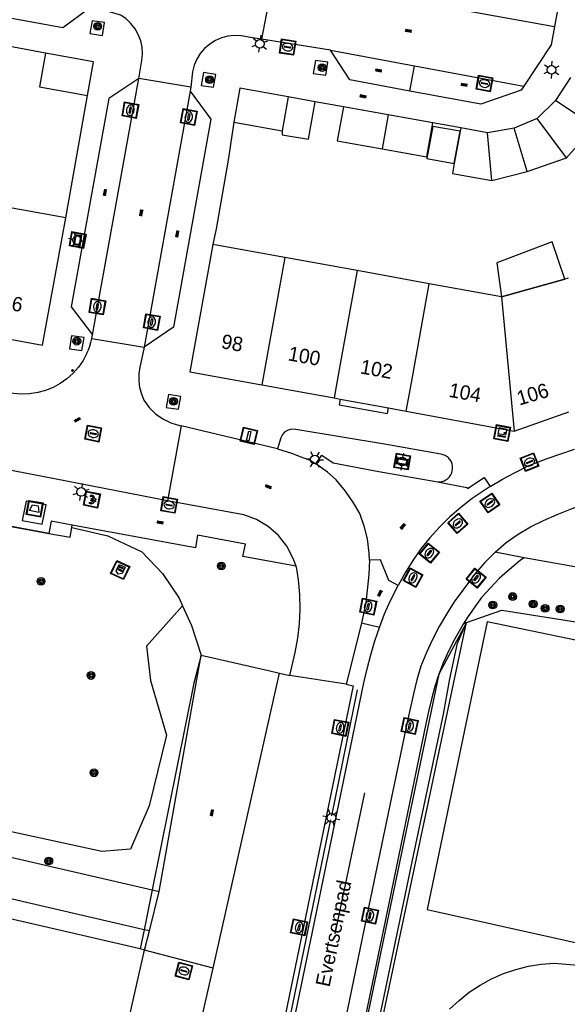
# Model space of a CAD drawing. Header units: metres. Extents: x 93870 to 95789, y 463036 to 464040.
# Tile 247 of 256: x 94917 to 94955, y 463540 to 463609. Entities that reach past the tile are written whole.
import ezdxf
from ezdxf.enums import TextEntityAlignment as Align

# ---------------------------------------------------------------- set-up
doc = ezdxf.new("R2010")
doc.units = ezdxf.units.M
doc.header["$LTSCALE"] = 25.4
for name, color, linetype in [('B_BEBOUWINGSGRENS_0', 1, 'Continuous'), ('B_LUIFEL_1', 200, 'Continuous'), ('B_TUSSENMUUR_0', 7, 'Continuous'), ('G_GRENS_ALGEMEEN_0', 7, 'Continuous'), ('Q_AFVAL_APART_PLAATS_0', 7, 'Continuous'), ('Q_BETAALAUTOMAAT_0', 7, 'Continuous'), ('Q_BOOM_0', 3, 'Continuous'), ('Q_CAI-KAST_0', 10, 'Continuous'), ('Q_INSPECTIE_OF_RIOOLPUT_0', 253, 'Continuous'), ('Q_KOLK_0', 254, 'Continuous'), ('Q_LICHTMAST_0', 2, 'Continuous'), ('Q_RECLAMEZUIL_0', 232, 'Continuous'), ('Q_STRAATNAAMBORD_0', 7, 'Continuous'), ('Q_VERKEERSBORDPAAL_0', 40, 'Continuous'), ('S_GBKN_SYMBOOL_OV_GROOT_0', 7, 'Continuous'), ('T_CULTUURGRENS_0', 76, 'Continuous'), ('T_HAAG_0', 87, 'Continuous'), ('T_HEK_0', 57, 'Continuous'), ('T_HEK_LIJN_0', 6, 'Continuous'), ('V_WEGGRENS_0', 7, 'Continuous'), ('Z_GBKN_HUISNUMMER_0', 252, 'Continuous'), ('Z_STRAATNAAM_0', 252, 'Continuous')]:
    doc.layers.add(name, color=color, linetype=linetype)
doc.layers.add('Q_PAALTJE_0', color=7, linetype='Continuous', true_color=0x666666)

# ---------------------------------------------------------------- blocks, each defined once
blk = doc.blocks.new('Q_AFVAL_APART_PLAATS')
for points in [[(-0.5, 0.5), (0.5, 0.5), (0.5, -0.5), (-0.5, -0.5)], [(-0.336, 0.197), (0.331, 0.197), (0.19, -0.251), (-0.196, -0.251)]]:
    blk.add_lwpolyline(points, close=True)
blk.add_lwpolyline([(-0.442, 0.464), (0.438, 0.464, -0.414214), (0.459, 0.442), (0.459, -0.437, -0.414214), (0.438, -0.459), (-0.442, -0.459, -0.414214), (-0.463, -0.437), (-0.463, 0.442, -0.414214), (-0.442, 0.464)], format="xyb")
blk = doc.blocks.new('Q_STRAATNAAMBORD')
for points in [[(-0.5, 0.5), (0.5, 0.5), (0.5, -0.5), (-0.5, -0.5)], [(-0.369, 0.22), (0.358, 0.22), (0.358, -0.214), (-0.369, -0.214)]]:
    blk.add_lwpolyline(points, close=True)
for points in [[(-0.442, 0.464), (0.438, 0.464, -0.414214), (0.459, 0.442), (0.459, -0.437, -0.414214), (0.438, -0.459), (-0.442, -0.459, -0.414214), (-0.463, -0.437), (-0.463, 0.442), (-0.463, 0.444), (-0.463, 0.446), (-0.463, 0.448), (-0.462, 0.45), (-0.461, 0.451), (-0.46, 0.453), (-0.459, 0.455), (-0.458, 0.456), (-0.457, 0.457), (-0.456, 0.459), (-0.454, 0.46), (-0.453, 0.461), (-0.451, 0.462), (-0.449, 0.462), (-0.447, 0.463), (-0.446, 0.463), (-0.444, 0.464), (-0.442, 0.464)], [(-0.287, 0.16), (0.281, 0.16, -0.414214), (0.303, 0.139), (0.303, -0.134, -0.414214), (0.281, -0.156), (-0.287, -0.156, -0.414214), (-0.308, -0.134), (-0.308, 0.139), (-0.308, 0.14), (-0.308, 0.142), (-0.307, 0.144), (-0.307, 0.146), (-0.306, 0.148), (-0.305, 0.149), (-0.304, 0.151), (-0.303, 0.152), (-0.302, 0.154), (-0.3, 0.155), (-0.299, 0.156), (-0.297, 0.157), (-0.296, 0.158), (-0.294, 0.159), (-0.292, 0.159), (-0.29, 0.16), (-0.288, 0.16), (-0.287, 0.16)]]:
    blk.add_lwpolyline(points, format="xyb")
blk = doc.blocks.new('Q_CAI-KAST')
for points in [[(-0.5, 0.5), (0.5, 0.5), (0.5, -0.5), (-0.5, -0.5)], [(-0.262, 0.264), (0.25, 0.264), (0.25, 0.187), (-0.262, 0.187)], [(-0.262, 0.107), (0.25, 0.107), (0.25, -0.332), (-0.262, -0.332)]]:
    blk.add_lwpolyline(points, close=True)
blk.add_lwpolyline([(-0.442, 0.464), (0.438, 0.464, -0.414214), (0.459, 0.442), (0.459, -0.437, -0.414214), (0.438, -0.459), (-0.442, -0.459, -0.414214), (-0.463, -0.437), (-0.463, 0.442), (-0.463, 0.444), (-0.463, 0.446), (-0.463, 0.448), (-0.462, 0.45), (-0.461, 0.451), (-0.46, 0.453), (-0.459, 0.455), (-0.458, 0.456), (-0.457, 0.457), (-0.456, 0.459), (-0.454, 0.46), (-0.453, 0.461), (-0.451, 0.462), (-0.449, 0.462), (-0.447, 0.463), (-0.446, 0.463), (-0.444, 0.464), (-0.442, 0.464)], format="xyb")
blk.add_circle((-0.177, -0.034), 0.0354)
blk = doc.blocks.new('Q_LICHTMAST')
for points in [[(-0.26, 0.15), (-0.52, 0.3)], [(0, 0.3), (0, 0.6)], [(0.26, 0.15), (0.52, 0.3)], [(-0.26, -0.15), (-0.52, -0.3)], [(0, -0.3), (0, -0.6)], [(0.26, -0.15), (0.52, -0.3)]]:
    blk.add_lwpolyline(points)
blk.add_circle((0, 0), 0.3)
blk = doc.blocks.new('Q_VERKEERSBORDPAAL')
for points in [[(-0.5, 0.5), (0.5, 0.5), (0.5, -0.5), (-0.5, -0.5)], [(-0.08, 0.333), (0.071, 0.333), (0.071, -0.329), (-0.08, -0.329)]]:
    blk.add_lwpolyline(points, close=True)
blk.add_lwpolyline([(-0.442, 0.464), (0.438, 0.464, -0.414214), (0.459, 0.442), (0.459, -0.437, -0.414214), (0.438, -0.459), (-0.442, -0.459, -0.414214), (-0.463, -0.437), (-0.463, 0.442), (-0.463, 0.444), (-0.463, 0.446), (-0.463, 0.448), (-0.462, 0.45), (-0.461, 0.451), (-0.46, 0.453), (-0.459, 0.455), (-0.458, 0.456), (-0.457, 0.457), (-0.456, 0.459), (-0.454, 0.46), (-0.453, 0.461), (-0.451, 0.462), (-0.449, 0.462), (-0.447, 0.463), (-0.446, 0.463), (-0.444, 0.464), (-0.442, 0.464)], format="xyb")
blk = doc.blocks.new('Q_PAAL_STEEN')
for points in [[(-0.5, 0.5), (0.5, 0.5), (0.5, -0.5), (-0.5, -0.5)], [(-0.08, 0.33), (0.07, 0.33), (0.07, -0.33), (-0.08, -0.33)]]:
    blk.add_lwpolyline(points, close=True)
blk.add_lwpolyline([(-0.44, 0.46), (0.44, 0.46, -0.414214), (0.46, 0.44), (0.46, -0.44, -0.414214), (0.44, -0.46), (-0.44, -0.46, -0.414214), (-0.46, -0.44), (-0.46, 0.44), (-0.46, 0.44), (-0.46, 0.45), (-0.46, 0.45), (-0.46, 0.45), (-0.46, 0.45), (-0.46, 0.45), (-0.46, 0.45), (-0.46, 0.46), (-0.46, 0.46), (-0.46, 0.46), (-0.45, 0.46), (-0.45, 0.46), (-0.45, 0.46), (-0.45, 0.46), (-0.45, 0.46), (-0.45, 0.46), (-0.44, 0.46), (-0.44, 0.46)], format="xyb")
blk = doc.blocks.new('Q_PAALTJE')
at = {"color": 251, "true_color": 0x666666, "xscale": 0.1, "yscale": 0.1, "zscale": 0.01}
blk.add_blockref('Q_PAAL_STEEN', (0, 0), dxfattribs=at)
blk = doc.blocks.new('Q_INSPECTIE_OF_RIOOLPUT')
blk.add_lwpolyline([(-0.5, 0.5), (0.5, 0.5), (0.5, -0.5), (-0.5, -0.5)], close=True)
for points in [[(-0.442, 0.464), (0.438, 0.464, -0.414214), (0.459, 0.442), (0.459, -0.437, -0.414214), (0.438, -0.459), (-0.442, -0.459, -0.414214), (-0.463, -0.437), (-0.463, 0.442), (-0.463, 0.444), (-0.463, 0.446), (-0.463, 0.448), (-0.462, 0.45), (-0.461, 0.451), (-0.46, 0.453), (-0.459, 0.455), (-0.458, 0.456), (-0.457, 0.457), (-0.456, 0.459), (-0.454, 0.46), (-0.453, 0.461), (-0.451, 0.462), (-0.449, 0.462), (-0.447, 0.463), (-0.446, 0.463), (-0.444, 0.464), (-0.442, 0.464)], [(-0.345, 0.105, 0.380426), (-0.276, -0.18)], [(-0.008, 0.266, 0.240218), (-0.345, 0.105)], [(-0.194, 0.045, 0.853344), (-0.194, -0.032)], [(0.331, 0.111, 0.240191), (-0.008, 0.266)], [(0.185, -0.032, 0.849746), (0.185, 0.045)], [(0.267, -0.176, 0.380426), (0.331, 0.111)], [(-0.276, -0.18, 0.148452), (0.012, -0.257)], [(0.012, -0.257, 0.131742), (0.267, -0.176)]]:
    blk.add_lwpolyline(points, format="xyb")
for points in [[(-0.194, 0.045), (0.185, 0.045)], [(0.185, -0.032), (-0.194, -0.032)]]:
    blk.add_lwpolyline(points)
blk = doc.blocks.new('Q_KOLK')
blk.add_lwpolyline([(-0.5, 0.5), (0.5, 0.5), (0.5, -0.5), (-0.5, -0.5)], close=True)
for points in [[(-0.442, 0.464), (0.438, 0.464, -0.414214), (0.459, 0.442), (0.459, -0.437, -0.414214), (0.438, -0.459), (-0.442, -0.459, -0.414214), (-0.463, -0.437), (-0.463, 0.442, -0.414214), (-0.442, 0.464)], [(-0.345, 0.105, 0.380426), (-0.276, -0.18)], [(-0.008, 0.266, 0.240218), (-0.345, 0.105)], [(-0.194, 0.045, 0.853344), (-0.194, -0.032)], [(0.331, 0.111, 0.240191), (-0.008, 0.266)], [(0.185, -0.032, 0.849746), (0.185, 0.045)], [(0.267, -0.176, 0.380426), (0.331, 0.111)], [(-0.276, -0.18, 0.148452), (0.012, -0.257)], [(0.012, -0.257, 0.131742), (0.267, -0.176)]]:
    blk.add_lwpolyline(points, format="xyb")
for points in [[(-0.194, 0.045), (0.185, 0.045)], [(0.185, -0.032), (-0.194, -0.032)]]:
    blk.add_lwpolyline(points)
blk = doc.blocks.new('Q_RECLAMEZUIL')
blk.add_lwpolyline([(-0.5, 0.5), (0.5, 0.5), (0.5, -0.5), (-0.5, -0.5)], close=True)
for points in [[(-0.442, 0.464), (0.438, 0.464, -0.414214), (0.459, 0.442), (0.459, -0.437, -0.414214), (0.438, -0.459), (-0.442, -0.459, -0.414214), (-0.463, -0.437), (-0.463, 0.442), (-0.463, 0.444), (-0.463, 0.446), (-0.463, 0.448), (-0.462, 0.45), (-0.461, 0.451), (-0.46, 0.453), (-0.459, 0.455), (-0.458, 0.456), (-0.457, 0.457), (-0.456, 0.459), (-0.454, 0.46), (-0.453, 0.461), (-0.451, 0.462), (-0.449, 0.462), (-0.447, 0.463), (-0.446, 0.463), (-0.444, 0.464), (-0.442, 0.464)], [(-0.132, 0.045, 0.550274), (-0.132, -0.036)], [(0.126, -0.036, 0.506565), (0.126, 0.045)], [(-0.132, -0.14, 0.502509), (-0.132, -0.221)], [(0.126, -0.221, 0.554525), (0.126, -0.14)]]:
    blk.add_lwpolyline(points, format="xyb")
for points in [[(-0.228, 0.17), (-0.002, 0.326), (0.215, 0.17)], [(0.215, 0.17), (0.215, -0.318), (-0.228, -0.318), (-0.228, 0.17)], [(-0.132, 0.045), (0.126, 0.045)], [(0.126, -0.036), (-0.132, -0.036)], [(-0.132, -0.14), (0.126, -0.14)], [(0.126, -0.221), (-0.132, -0.221)]]:
    blk.add_lwpolyline(points)
blk = doc.blocks.new('Q_BETAALAUTOMAAT')
blk.add_lwpolyline([(-0.5, 0.5), (0.5, 0.5), (0.5, -0.5), (-0.5, -0.5)], close=True)
for points in [[(-0.442, 0.464), (0.438, 0.464, -0.414214), (0.459, 0.442), (0.459, -0.437, -0.414214), (0.438, -0.459), (-0.442, -0.459, -0.414214), (-0.463, -0.437), (-0.463, 0.442), (-0.463, 0.444), (-0.463, 0.446), (-0.463, 0.448), (-0.462, 0.45), (-0.461, 0.451), (-0.46, 0.453), (-0.459, 0.455), (-0.458, 0.456), (-0.457, 0.457), (-0.456, 0.459), (-0.454, 0.46), (-0.453, 0.461), (-0.451, 0.462), (-0.449, 0.462), (-0.447, 0.463), (-0.446, 0.463), (-0.444, 0.464), (-0.442, 0.464)], [(-0.203, 0.032, 0.050902), (-0.201, -0.03)], [(-0.002, 0.295, 0.299915), (-0.19, 0.099)], [(-0.112, 0.032, 0.069027), (-0.112, -0.03)], [(0.002, 0.2, 0.158079), (-0.093, 0.099)], [(0.146, 0.286, 0.138529), (-0.002, 0.295)], [(0.137, 0.201, 0.200552), (0.002, 0.2)], [(-0.185, -0.097, 0.345501), (0.016, -0.284)], [(-0.091, -0.097, 0.158478), (0.007, -0.196)], [(0.007, -0.196, 0.260272), (0.133, -0.183)], [(0.016, -0.284, 0.17253), (0.151, -0.265)]]:
    blk.add_lwpolyline(points, format="xyb")
for points in [[(-0.203, 0.032), (-0.268, 0.032), (-0.268, 0.099)], [(-0.268, 0.099), (-0.19, 0.099)], [(0.057, 0.032), (-0.112, 0.032)], [(-0.093, 0.099), (0.057, 0.099)], [(0.057, 0.099), (0.057, 0.032)], [(0.146, 0.286), (0.137, 0.201)], [(-0.185, -0.097), (-0.268, -0.097), (-0.268, -0.03)], [(-0.268, -0.03), (-0.201, -0.03)], [(-0.112, -0.03), (0.057, -0.03)], [(0.057, -0.097), (-0.091, -0.097)], [(0.057, -0.03), (0.057, -0.097)], [(0.133, -0.183), (0.151, -0.265)]]:
    blk.add_lwpolyline(points)
blk = doc.blocks.new('Q_BOOM')
for radius in [0.27, 0.18, 0.09]:
    blk.add_circle((0, 0), radius)
blk = doc.blocks.new('S_GBKN_SYMBOOL_OV_GROOT')
for points in [[(-0.21875, 0.0625), (0.21875, 0.0625)], [(-0.21875, 0), (0.21875, 0)], [(-0.1875, 0.0625), (-0.1875, 0)], [(-0.125, 0.09375), (-0.125, 0.0625)], [(-0.125, 0), (-0.125, -0.0625)], [(-0.0625, 0.0625), (-0.0625, 0)], [(0, 0.09375), (0, 0.0625)], [(0, 0), (0, -0.0625)], [(0.0625, 0.0625), (0.0625, 0)], [(0.125, 0.09375), (0.125, 0.0625)], [(0.125, 0), (0.125, -0.0625)], [(0.1875, 0.0625), (0.1875, 0)], [(-0.21875, -0.0625), (0.21875, -0.0625)], [(-0.1875, -0.0625), (-0.1875, -0.09375)], [(-0.0625, -0.0625), (-0.0625, -0.09375)], [(0.0625, -0.0625), (0.0625, -0.09375)], [(0.1875, -0.0625), (0.1875, -0.09375)]]:
    blk.add_lwpolyline(points)

msp = doc.modelspace()

# ---------------------------------------------------------------- linework, layer by layer
at = {"layer": 'B_BEBOUWINGSGRENS_0'}
for p, q in [((94955.447, 463604.47), (94954.426, 463602.885)), ((94937.699, 463602.788), (94935.816, 463603.126)), ((94954.426, 463602.885), (94953.135, 463601.627)), ((94942.776, 463601.879), (94939.659, 463602.437)), ((94932.026, 463601.369), (94935.393, 463600.765)), ((94945.892, 463601.32), (94942.776, 463601.879)), ((94953.135, 463601.627), (94951.549, 463600.969)), ((94947.777, 463600.744), (94947.374, 463598.5)), ((94947.818, 463600.974), (94947.777, 463600.744)), ((94949.694, 463600.638), (94947.818, 463600.974)), ((94951.549, 463600.969), (94949.694, 463600.638)), ((94955.177, 463598.888), (94957.09, 463601.069)), ((94952.443, 463597.955), (94955.177, 463598.888)), ((94949.975, 463597.315), (94952.443, 463597.955)), ((94920.356, 463594.714), (94915.211, 463595.659)), ((94918.73, 463585.86), (94920.356, 463594.714)), ((94930.576, 463592.875), (94928.97, 463584.02)), ((94935.596, 463591.964), (94930.576, 463592.875)), ((94940.616, 463591.053), (94935.596, 463591.964)), ((94945.636, 463590.143), (94940.616, 463591.053)), ((94955.065, 463590.466), (94950.656, 463589.232)), ((94955.297, 463590.531), (94955.065, 463590.466)), ((94950.656, 463589.232), (94945.636, 463590.143)), ((94913.585, 463586.805), (94918.73, 463585.86)), ((94928.97, 463584.02), (94933.989, 463583.109)), ((94933.989, 463583.109), (94939.009, 463582.198)), ((94939.009, 463582.198), (94939.445, 463582.119)), ((94939.445, 463582.119), (94942.792, 463581.511)), ((94942.792, 463581.511), (94944.029, 463581.287)), ((94944.029, 463581.287), (94951.529, 463579.879)), ((94951.529, 463579.879), (94955.35, 463581.243)), ((94925.827, 463543.809), (94925.515, 463543.881))]:
    msp.add_line(p, q, dxfattribs=at)
for points in [[(94918.937, 463606.179), (94918.508, 463603.829), (94921.851, 463603.22)], [(94921.851, 463603.22), (94922.28, 463605.57), (94918.937, 463606.179)], [(94935.816, 463603.126), (94932.45, 463603.73), (94932.026, 463601.369)], [(94935.393, 463600.765), (94935.39, 463600.499), (94937.222, 463600.185), (94937.699, 463602.788)], [(94939.659, 463602.437), (94939.236, 463600.076), (94942.352, 463599.518)], [(94942.352, 463599.518), (94945.468, 463598.959), (94945.892, 463601.32)], [(94947.374, 463598.5), (94947.249, 463597.804), (94949.975, 463597.315)], [(94958.943, 463564.699), (94949.67, 463566.64), (94948.325, 463560.22), (94945.48, 463546.63), (94959.74, 463543.46)], [(94925.515, 463543.881), (94893.37, 463551.3), (94886.16, 463520.09), (94888.33, 463519.59), (94888.84, 463521.77), (94890.59, 463521.36), (94889.04, 463514.65), (94888.403, 463514.797)], [(94924.66, 463519.42), (94920.51, 463520.38), (94925.827, 463543.809)]]:
    msp.add_lwpolyline(points, dxfattribs=at)
at = {"layer": 'B_LUIFEL_1'}
for p, q in [((94947.374, 463598.5), (94947.374, 463598.5)), ((94950.656, 463589.232), (94955.065, 463590.466)), ((94955.065, 463590.466), (94955.065, 463590.466))]:
    msp.add_line(p, q, dxfattribs=at)
for points in [[(94947.777, 463600.744), (94945.877, 463601.085), (94945.475, 463598.841), (94947.374, 463598.5)], [(94947.374, 463598.5), (94947.777, 463600.744), (94947.777, 463600.744)], [(94955.065, 463590.466), (94954.178, 463593.055), (94950.336, 463591.602), (94950.656, 463589.232)]]:
    msp.add_lwpolyline(points, dxfattribs=at)
at = {"layer": 'B_TUSSENMUUR_0'}
for p, q in [((94935.816, 463603.126), (94935.393, 463600.765)), ((94957.09, 463601.069), (94954.426, 463602.885)), ((94942.776, 463601.879), (94942.352, 463599.518)), ((94955.177, 463598.888), (94953.135, 463601.627)), ((94949.975, 463597.315), (94949.694, 463600.638)), ((94952.443, 463597.955), (94951.549, 463600.969)), ((94935.596, 463591.964), (94933.989, 463583.109)), ((94950.656, 463589.232), (94951.529, 463579.879))]:
    msp.add_line(p, q, dxfattribs=at)
for points in [[(94940.616, 463591.053), (94939.366, 463584.165), (94939.009, 463582.198)], [(94944.029, 463581.287), (94944.386, 463583.255), (94945.636, 463590.143)]]:
    msp.add_lwpolyline(points, dxfattribs=at)
at = {"layer": 'G_GRENS_ALGEMEEN_0'}
for p, q in [((94942.173, 463566.242), (94940.929, 463566.539)), ((94926.16, 463545.136), (94925.787, 463545.223))]:
    msp.add_line(p, q, dxfattribs=at)
msp.add_lwpolyline([(94925.787, 463545.223), (94892.931, 463552.842), (94885.473, 463519.131), (94889.232, 463518.246), (94888.403, 463514.797)], dxfattribs=at)
at = {"layer": 'T_CULTUURGRENS_0'}
for p, q in [((94920.765, 463573.184), (94920.797, 463573.358)), ((94934.507, 463501.894), (94948.213, 463566.573)), ((94948.213, 463566.573), (94946.296, 463562.986)), ((94948.213, 463566.573), (94947.993, 463566.472)), ((94946.296, 463562.986), (94933.274, 463500.815))]:
    msp.add_line(p, q, dxfattribs=at)
msp.add_lwpolyline([(94928.469, 463567.742), (94925.95, 463564.933), (94926.242, 463562.539), (94927.341, 463558.755), (94926.145, 463553.839), (94924.851, 463550.83), (94922.845, 463550.669), (94912.689, 463552.868), (94909.261, 463553.774), (94905.994, 463555.973)], dxfattribs=at)
at = {"layer": 'T_HAAG_0'}
msp.add_line((94926.349, 463547.996), (94926.85, 463547.88), dxfattribs=at)
msp.add_lwpolyline([(94898.89, 463556.99), (94900.38, 463554.88), (94901.74, 463553.68), (94926.349, 463547.996)], dxfattribs=at)
at = {"layer": 'T_HEK_0'}
msp.add_line((94939.857, 463562.303), (94935.928, 463562.905), dxfattribs=at)
for points in [[(94920.765, 463573.184), (94923.274, 463572.614), (94925.637, 463571.499), (94927.074, 463569.995), (94928.234, 463568.268), (94928.469, 463567.742)], [(94948.213, 463566.573), (94950.68, 463567.45), (94963.02, 463565.488), (94963.72, 463569.062)], [(94928.469, 463567.742), (94929.083, 463566.37), (94929.757, 463564.322)], [(94934.088, 463500.006), (94934.862, 463503.837), (94938.443, 463521.089), (94939.358, 463525.987), (94940.37, 463530.806), (94941.48, 463535.713), (94944.528, 463550.37), (94946.616, 463560.214), (94947.073, 463562.677), (94947.595, 463565.142), (94948.213, 463566.573)]]:
    msp.add_lwpolyline(points, dxfattribs=at)
at = {"layer": 'T_HEK_LIJN_0'}
for p, q in [((94917.677, 463573.047), (94919.164, 463572.78)), ((94940.625, 463561.895), (94938.823, 463553.135)), ((94938.77, 463552.867), (94934.819, 463533.753)), ((94925.787, 463545.223), (94925.515, 463543.881)), ((94925.515, 463543.881), (94925.515, 463543.881))]:
    msp.add_line(p, q, dxfattribs=at)
for points in [[(94905.034, 463576.273), (94905.523, 463576.019), (94908.008, 463575.477), (94908.027, 463574.777), (94917.677, 463573.047)], [(94919.164, 463572.78), (94920.658, 463572.512), (94920.765, 463573.184)], [(94929.757, 463564.322), (94929.26, 463562.363), (94926.349, 463547.996)], [(94926.349, 463547.996), (94925.787, 463545.223), (94925.787, 463545.223)]]:
    msp.add_lwpolyline(points, dxfattribs=at)
at = {"layer": 'V_WEGGRENS_0'}
for p, q in [((94934.789, 463611.555), (94933.969, 463607.138)), ((94934.789, 463611.555), (94954.347, 463608.034)), ((94955.034, 463611.762), (94954.347, 463608.034)), ((94923.044, 463608.312), (94922.177, 463608.432)), ((94918.937, 463606.179), (94915.112, 463606.876)), ((94938.769, 463606.381), (94933.969, 463607.138)), ((94938.769, 463606.381), (94944.601, 463605.296)), ((94938.585, 463605.547), (94937.718, 463605.666)), ((94930.786, 463604.7), (94929.919, 463604.819)), ((94944.274, 463603.542), (94944.601, 463605.296)), ((94944.601, 463605.296), (94952.212, 463603.88)), ((94922.205, 463586.593), (94925.42, 463604.41)), ((94929.034, 463603.801), (94925.42, 463604.41)), ((94929.004, 463603.529), (94925.791, 463585.737)), ((94929.034, 463603.801), (94929.004, 463603.529)), ((94920.356, 463594.714), (94921.851, 463603.22)), ((94939.659, 463602.437), (94937.699, 463602.788)), ((94947.818, 463600.974), (94945.892, 463601.32)), ((94921.614, 463586.393), (94920.747, 463586.513)), ((94922.156, 463586.327), (94922.205, 463586.593)), ((94922.156, 463586.327), (94925.791, 463585.737)), ((94925.791, 463585.737), (94925.567, 463584.64)), ((94928.35, 463582.31), (94927.483, 463582.43)), ((94928.362, 463580.255), (94927.426, 463575.045)), ((94935.085, 463578.651), (94928.362, 463580.255)), ((94919.567, 463576.566), (94914.438, 463577.559)), ((94927.426, 463575.045), (94919.567, 463576.566)), ((94917.305, 463573.678), (94918.713, 463573.424)), ((94919.326, 463573.63), (94919.164, 463572.78)), ((94920.797, 463573.358), (94919.326, 463573.63)), ((94952.239, 463571.071), (94950.209, 463571.47)), ((94962.824, 463569.218), (94952.239, 463571.071)), ((94940.929, 463566.539), (94939.857, 463562.303)), ((94926.85, 463547.88), (94929.757, 463564.322)), ((94930.592, 463542.554), (94935.209, 463563.07)), ((94935.209, 463563.07), (94935.928, 463562.905)), ((94926.16, 463545.136), (94926.85, 463547.88)), ((94925.827, 463543.809), (94926.16, 463545.136)), ((94930.592, 463542.554), (94925.827, 463543.809))]:
    msp.add_line(p, q, dxfattribs=at)
for points in [[(94904.009, 463612.741), (94903.62, 463611), (94920.135, 463607.968), (94921.964, 463609.306)], [(94925.42, 463604.41), (94925.592, 463605.395), (94925.637, 463605.656), (94925.679, 463606.117), (94925.652, 463606.579), (94925.555, 463607.031), (94925.392, 463607.464), (94925.166, 463607.868), (94924.882, 463608.233), (94924.546, 463608.551), (94924.166, 463608.816), (94923.763, 463608.932), (94923.326, 463609.064), (94922.739, 463609.177), (94921.964, 463609.306)], [(94922.177, 463608.432), (94922.022, 463607.53), (94922.889, 463607.411), (94923.044, 463608.312)], [(94933.969, 463607.138), (94933.191, 463607.261), (94932.554, 463607.377), (94932.09, 463607.398), (94931.629, 463607.349), (94931.18, 463607.232), (94930.754, 463607.048), (94930.36, 463606.803), (94930.007, 463606.501), (94929.704, 463606.15), (94929.456, 463605.757), (94929.271, 463605.332), (94929.151, 463604.884), (94929.034, 463603.801)], [(94954.347, 463608.034), (94954.11, 463606.75), (94952.212, 463603.88)], [(94944.274, 463603.542), (94940.1, 463604.31), (94938.769, 463606.381)], [(94937.718, 463605.666), (94937.563, 463604.765), (94938.43, 463604.645), (94938.585, 463605.547)], [(94929.919, 463604.819), (94929.765, 463603.918), (94930.632, 463603.798), (94930.786, 463604.7)], [(94925.42, 463604.41), (94923.34, 463603.03), (94920.73, 463588.53), (94922.205, 463586.593)], [(94929.004, 463603.529), (94930.431, 463601.591), (94927.844, 463587.131), (94925.791, 463585.737)], [(94952.212, 463603.88), (94952.02, 463603.59), (94949.23, 463602.63), (94944.274, 463603.542)], [(94932.026, 463601.369), (94931.635, 463598.728), (94930.817, 463593.967), (94930.576, 463592.875)], [(94920.747, 463586.513), (94920.593, 463585.611), (94921.459, 463585.492), (94921.614, 463586.393)], [(94921.817, 463585.303), (94921.923, 463585.552), (94922.015, 463585.806), (94922.093, 463586.065), (94922.156, 463586.327)], [(94921.817, 463585.303), (94921.55, 463584.802), (94921.227, 463584.336), (94920.852, 463583.91), (94920.429, 463583.531), (94919.966, 463583.203), (94919.467, 463582.932), (94918.941, 463582.72), (94918.393, 463582.572), (94917.831, 463582.488), (94917.264, 463582.47), (94916.699, 463582.518), (94915.56, 463582.69)], [(94925.567, 463584.64), (94925.505, 463584.335), (94925.435, 463583.869), (94925.428, 463583.397), (94925.485, 463582.929), (94925.604, 463582.473), (94925.784, 463582.037), (94926.145, 463581.532), (94926.585, 463581.093), (94927.092, 463580.734), (94927.651, 463580.462), (94928.247, 463580.287), (94928.362, 463580.255)], [(94927.483, 463582.43), (94927.328, 463581.528), (94928.195, 463581.409), (94928.35, 463582.31)], [(94939.445, 463582.119), (94939.374, 463581.728), (94942.722, 463581.124), (94942.792, 463581.511)], [(94946.089, 463576.377), (94946.235, 463576.361), (94946.383, 463576.366), (94946.527, 463576.393), (94946.666, 463576.442), (94946.796, 463576.511), (94946.923, 463576.605), (94947.033, 463576.718), (94947.123, 463576.847), (94947.192, 463576.989), (94947.237, 463577.139), (94947.26, 463577.293), (94947.257, 463577.449), (94947.228, 463577.602), (94947.174, 463577.748), (94947.097, 463577.883), (94947.05, 463577.945), (94946.997, 463578.004), (94946.941, 463578.058), (94946.879, 463578.107), (94946.814, 463578.15), (94946.746, 463578.188), (94946.674, 463578.22), (94946.6, 463578.246), (94946.524, 463578.266), (94946.447, 463578.279), (94942.527, 463578.984), (94936.343, 463580.001), (94936.081, 463580.024), (94935.823, 463579.969), (94935.594, 463579.84), (94935.413, 463579.65), (94935.296, 463579.414), (94935.085, 463578.651)], [(94935.085, 463578.651), (94936.052, 463578.366), (94936.882, 463578.042), (94937.348, 463577.861), (94937.732, 463577.616)], [(94949.873, 463576.038), (94950.737, 463576.545), (94951.603, 463577.014), (94952.508, 463577.48), (94953.835, 463577.997), (94955.732, 463578.646)], [(94937.732, 463577.616), (94938.157, 463578.214), (94938.952, 463577.676), (94942.113, 463577.078), (94946.089, 463576.377)], [(94941.485, 463570.908), (94941.451, 463571.396), (94941.346, 463572.392), (94941.135, 463573.213), (94940.797, 463574.167), (94940.365, 463574.904), (94939.804, 463575.709), (94939.159, 463576.5), (94938.553, 463577.037), (94937.732, 463577.616)], [(94946.089, 463576.377), (94948.252, 463575.964), (94948.301, 463575.899), (94949.46, 463576.655), (94949.873, 463576.038)], [(94917.677, 463573.047), (94908.068, 463574.849), (94908.092, 463575.196), (94908.157, 463575.576), (94908.187, 463575.725), (94905.768, 463576.21), (94905.6, 463576.22)], [(94949.873, 463576.038), (94949.441, 463575.767), (94948.607, 463575.203), (94947.822, 463574.576), (94947.075, 463573.928), (94946.354, 463573.223), (94945.682, 463572.479), (94945.052, 463571.698), (94944.485, 463570.894), (94943.95, 463570.029), (94943.471, 463569.147)], [(94918.713, 463573.424), (94918.987, 463574.766), (94917.579, 463575.02), (94917.305, 463573.678)], [(94936.367, 463570.498), (94936.175, 463571.041), (94935.734, 463571.88), (94935.147, 463572.626), (94934.434, 463573.251), (94933.619, 463573.736), (94932.729, 463574.064), (94927.426, 463575.045)], [(94950.209, 463571.47), (94950.973, 463572.156), (94951.808, 463572.728), (94952.681, 463573.236), (94953.577, 463573.687), (94954.526, 463574.101), (94955.447, 463574.462), (94956.244, 463574.771)], [(94936.367, 463570.498), (94932.672, 463571.161), (94932.854, 463572.036), (94929.506, 463572.664), (94929.361, 463571.775), (94920.797, 463573.358)], [(94919.164, 463572.78), (94919.162, 463572.768), (94917.677, 463573.047)], [(94950.209, 463571.47), (94949.505, 463570.753), (94948.848, 463570.005), (94948.564, 463569.649), (94947.957, 463568.839), (94947.374, 463568.01), (94946.835, 463567.173), (94946.324, 463566.295), (94945.866, 463565.405), (94945.435, 463564.494), (94945.057, 463563.546), (94944.758, 463562.59), (94944.527, 463561.623), (94944.099, 463559.659), (94941.544, 463547.447), (94936.105, 463521.064)], [(94935.928, 463562.905), (94936.297, 463564.5), (94936.49, 463565.488), (94936.6, 463566.501), (94936.641, 463567.515), (94936.621, 463568.521), (94936.545, 463569.545), (94936.412, 463570.313), (94936.367, 463570.498)], [(94941.485, 463570.908), (94941.437, 463569.929), (94941.222, 463567.944), (94940.929, 463566.539)], [(94943.471, 463569.147), (94942.826, 463569.503), (94942.23, 463570.936), (94941.485, 463570.908)], [(94952.239, 463571.071), (94951.991, 463570.911), (94951.208, 463570.263), (94950.505, 463569.643), (94949.887, 463568.994), (94949.269, 463568.329), (94948.912, 463567.842), (94948.325, 463566.97), (94947.993, 463566.472)], [(94942.173, 463566.242), (94942.523, 463567.18), (94942.94, 463568.11), (94943.471, 463569.147)], [(94947.993, 463566.472), (94947.405, 463565.448), (94946.999, 463564.638), (94946.628, 463563.822), (94946.296, 463562.986)], [(94925.304, 463485.987), (94929.224, 463504.945), (94933.179, 463524.18), (94937.512, 463545.077), (94941.083, 463562.382), (94941.313, 463563.365), (94941.574, 463564.336), (94941.835, 463565.309), (94942.173, 463566.242)], [(94929.757, 463564.322), (94934.445, 463563.245), (94935.209, 463563.07)], [(94946.296, 463562.986), (94946.025, 463562.128), (94945.784, 463561.246), (94945.583, 463560.386), (94945.394, 463559.529), (94942.837, 463547.165), (94937.35, 463520.684), (94933.274, 463500.815)], [(94939.857, 463562.303), (94940.337, 463562.174), (94936.856, 463545.305), (94932.504, 463524.234), (94930.815, 463516.014)], [(94924.66, 463519.42), (94925.283, 463519.308), (94930.592, 463542.554)], [(94947.052, 463539.685), (94947.711, 463540.306), (94948.42, 463540.868), (94949.174, 463541.369), (94949.969, 463541.802), (94950.798, 463542.167), (94951.654, 463542.46), (94952.533, 463542.679), (94953.427, 463542.822), (94954.33, 463542.888), (94956.28, 463542.74), (94960.547, 463541.977), (94961.026, 463541.891)]]:
    msp.add_lwpolyline(points, dxfattribs=at)
at = {"layer": 'Z_STRAATNAAM_0'}
msp.add_line((94939.091, 463544.94), (94941.141, 463554.728), dxfattribs=at)

# ---------------------------------------------------------------- block references
at = {"layer": 'Q_AFVAL_APART_PLAATS_0', "rotation": 169.7739548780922}
msp.add_blockref('Q_AFVAL_APART_PLAATS', (94918.18, 463574.495), dxfattribs=at)
at = {"layer": 'Q_BETAALAUTOMAAT_0', "rotation": 169.0466174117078}
msp.add_blockref('Q_BETAALAUTOMAAT', (94922.164, 463575.128), dxfattribs=at)
at = {"layer": 'Q_BOOM_0'}
for p, rotation in [((94922.569, 463608.038), 172.1198534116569), ((94938.18, 463605.17), 80.24950313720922), ((94930.347, 463604.331), 80.31121343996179), ((94921.113, 463586.144), 172.1198534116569), ((94927.836, 463581.966), 172.1198534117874), ((94931.163, 463570.51), 78.25001642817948), ((94918.625, 463569.441), 79.22792001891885), ((94951.43, 463568.386), 170.9658691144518), ((94950.052, 463567.8), 19.56991847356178), ((94952.86, 463567.873), 170.9658691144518), ((94953.691, 463567.564), 170.9658691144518), ((94954.739, 463567.523), 170.9658691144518), ((94922.104, 463562.9), 96.95410782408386), ((94922.31, 463556.132), 76.32631367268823), ((94919.162, 463549.996), 166.9937184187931)]:
    msp.add_blockref('Q_BOOM', p, dxfattribs=dict(at, rotation=rotation))
at = {"layer": 'Q_CAI-KAST_0', "rotation": 169.3674302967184}
msp.add_blockref('Q_CAI-KAST', (94950.699, 463579.759), dxfattribs=at)
at = {"layer": 'Q_INSPECTIE_OF_RIOOLPUT_0'}
for p, rotation in [((94922.25, 463579.72), 169.0466174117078), ((94949.854, 463574.892), 34.06887707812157), ((94947.622, 463573.474), 40.9406536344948), ((94945.638, 463571.408), 51.10833460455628), ((94944.499, 463569.695), 61.49432734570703), ((94928.561, 463542.354), 165.2446004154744)]:
    msp.add_blockref('Q_INSPECTIE_OF_RIOOLPUT', p, dxfattribs=dict(at, rotation=rotation))
at = {"layer": 'Q_KOLK_0'}
for p, rotation in [((94935.775, 463606.6), 171.0377940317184), ((94949.468, 463604.068), 169.4608162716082), ((94924.838, 463602.21), 79.77129612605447), ((94928.904, 463601.734), 79.76346466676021), ((94922.544, 463588.547), 79.77129612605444), ((94926.328, 463587.477), 79.76346466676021), ((94952.611, 463577.736), 21.28591827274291), ((94927.531, 463574.757), 169.5193564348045), ((94948.893, 463569.667), 51.41878673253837), ((94941.383, 463567.688), 78.22031216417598), ((94939.436, 463559.258), 78.3403970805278), ((94944.275, 463559.391), 78.18300658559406), ((94941.51, 463546.196), 78.3513541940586), ((94936.58, 463545.381), 78.3403970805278)]:
    msp.add_blockref('Q_KOLK', p, dxfattribs=dict(at, rotation=rotation))
at = {"layer": 'Q_LICHTMAST_0'}
for p, rotation in [((94933.845, 463606.826), 171.0160284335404), ((94954.144, 463605.014), 56.52237756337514), ((94921.125, 463593.172), 79.7960262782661), ((94937.67, 463577.918), 147.4612760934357), ((94943.749, 463577.773), 170.0010632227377), ((94921.409, 463575.66), 169.0466174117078), ((94938.822, 463552.999), 78.34030408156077)]:
    msp.add_blockref('Q_LICHTMAST', p, dxfattribs=dict(at, rotation=rotation))
at = {"layer": 'Q_PAALTJE_0', "rotation": 48.64312821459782}
msp.add_blockref('Q_PAALTJE', (94920.814, 463584.108), dxfattribs=at)
at = {"layer": 'Q_RECLAMEZUIL_0', "rotation": 154.7393525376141}
msp.add_blockref('Q_RECLAMEZUIL', (94924.126, 463570.233), dxfattribs=at)
at = {"layer": 'Q_STRAATNAAMBORD_0'}
for p, rotation in [((94921.176, 463593.182), 79.7960262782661), ((94943.749, 463577.773), 170.0010632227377)]:
    msp.add_blockref('Q_STRAATNAAMBORD', p, dxfattribs=dict(at, rotation=rotation))
at = {"layer": 'Q_VERKEERSBORDPAAL_0', "rotation": 166.5810054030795}
msp.add_blockref('Q_VERKEERSBORDPAAL', (94933.075, 463579.56), dxfattribs=at)
at = {"layer": 'S_GBKN_SYMBOOL_OV_GROOT_0'}
for p, rotation in [((94944.183, 463607.718), 169.7944372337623), ((94942.11, 463604.962), 169.4610371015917), ((94948.059, 463603.963), 169.4608162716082), ((94941.029, 463603.165), 169.5744039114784), ((94923.075, 463596.486), 79.7960262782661), ((94925.595, 463595.075), 79.77129612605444), ((94928.111, 463593.604), 79.85667840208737), ((94921.156, 463580.686), 28.50577318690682), ((94934.456, 463576.017), 159.7691741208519), ((94926.909, 463573.532), 169.5274504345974), ((94943.803, 463573.269), 51.10833460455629), ((94942.2, 463568.625), 62.88510217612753), ((94930.518, 463553.36), 77.3172241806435)]:
    msp.add_blockref('S_GBKN_SYMBOOL_OV_GROOT', p, dxfattribs=dict(at, rotation=rotation))

# ---------------------------------------------------------------- texts
at = {"layer": 'Z_GBKN_HUISNUMMER_0', "linetype": 'Continuous'}
for s, rotation, p in [('96', 349.6, (94916.609, 463588.791)), ('98', 349.7, (94931.926, 463586.024)), ('100', 349.7, (94936.945, 463585.113)), ('102', 349.7, (94941.965, 463584.202)), ('104', 349.7, (94948.129, 463582.575)), ('106', 16.6, (94952.826, 463582.463))]:
    msp.add_text(s, height=1, rotation=rotation, dxfattribs=at).set_placement(p, align=Align.MIDDLE)
at = {"layer": 'Z_STRAATNAAM_0', "linetype": 'Continuous'}
msp.add_text('Evertsenpad', height=1, rotation=78.17095, dxfattribs=at).set_placement((94939.091, 463544.94), align=Align.MIDDLE)

doc.saveas('drawing.dxf')
